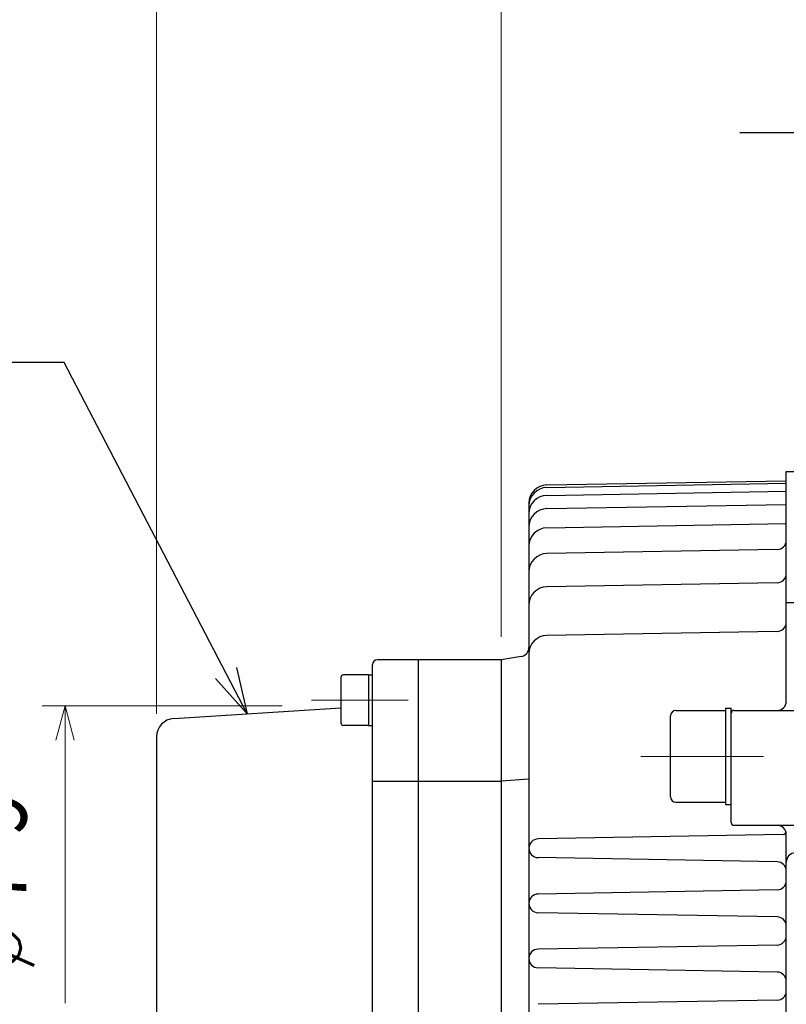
# Model space of a CAD drawing. Header units: millimetres. Extents: x 0 to 1071, y 0 to 742.
# Tile 108 of 128: x 256 to 340, y 495 to 602. Entities that reach past the tile are written whole.
import ezdxf

# ---------------------------------------------------------------- set-up
doc = ezdxf.new("R2010")
doc.units = ezdxf.units.MM
doc.header["$LTSCALE"] = 0.454724
doc.linetypes.add('CENTER', pattern=[50.8, 31.75, -6.35, 6.35, -6.35])
doc.layers.add('NoLayerName_001', color=7, linetype='Continuous')
doc.layers.add('NoLayerName_002', color=7, linetype='Continuous')
doc.styles.get("Standard").update_dxf_attribs({"font": 'txt', "bigfont": 'extfont2'})
doc.dimstyles.get("Standard").update_dxf_attribs({"dimtxt": 2.5, "dimasz": 2.5, "dimexe": 1, "dimexo": 1, "dimtad": 1, "dimdec": 3, "dimzin": 0, "dimdsep": 46, "dimtxsty": 'Standard', "dimcen": 2.5, "dimadec": 3, "dimazin": 0, "dimtfac": 0.75, "dimtdec": 3, "dimtmove": 0, "dimatfit": 3, "dimfxl": 1, "dimarcsym": 0})

# ---------------------------------------------------------------- blocks, each defined once
blk = doc.blocks.new('_OPEN30')
at = {"color": 0, "linetype": 'ByBlock', "lineweight": -2}
for p, q in [((-1, 0.267949), (0, 0)), ((0, 0), (-1, -0.267949)), ((0, 0), (-1, 0))]:
    blk.add_line(p, q, dxfattribs=at)
blk = doc.blocks.new('*D127')
at = {"layer": 'Defpoints', "color": 0}
for p in [(287.45, 527), (261.33, 494.65), (261.33, 494.65)]:
    blk.add_point(p, dxfattribs=at)
at = {"layer": 'NoLayerName_001', "color": 0, "linetype": 'Continuous', "lineweight": 13}
for p, q in [((284.95, 527), (258.83, 527)), ((261.33, 523.25), (261.33, 494.65))]:
    blk.add_line(p, q, dxfattribs=at)
at = {"layer": 'NoLayerName_001', "color": 0, "lineweight": 13, "xscale": 3.75, "yscale": 3.75, "zscale": 3.75, "rotation": 90}
blk.add_blockref('_OPEN30', (261.33, 527), dxfattribs=at)
at = {"layer": 'NoLayerName_001', "color": 0, "lineweight": 13, "insert": (253.6, 508.38), "char_height": 8.75, "attachment_point": 5, "rotation": 90}
blk.add_mtext('\\W0.8000;%%c７９', dxfattribs=at)
blk = doc.blocks.new('_NONE')
blk = doc.blocks.new('*D129')
at = {"layer": 'Defpoints', "color": 0}
for p in [(501.28, 675), (271.28, 523.62), (501.28, 498.92)]:
    blk.add_point(p, dxfattribs=at)
at = {"layer": 'NoLayerName_001', "color": 0, "linetype": 'Continuous', "lineweight": 13}
for p, q in [((271.28, 526.12), (271.28, 677.5)), ((501.28, 501.42), (501.28, 677.5)), ((275.03, 675), (497.53, 675))]:
    blk.add_line(p, q, dxfattribs=at)
at = {"layer": 'NoLayerName_001', "color": 0, "lineweight": 13, "xscale": 3.75, "yscale": 3.75, "zscale": 3.75, "rotation": 180}
blk.add_blockref('_OPEN30', (271.28, 675), dxfattribs=at)
at = {"layer": 'NoLayerName_001', "color": 0, "lineweight": 13, "xscale": 3.75, "yscale": 3.75, "zscale": 3.75}
blk.add_blockref('_OPEN30', (501.28, 675), dxfattribs=at)
at = {"layer": 'NoLayerName_001', "color": 0, "lineweight": 13, "insert": (386.28, 682.75), "char_height": 8.75, "attachment_point": 5}
blk.add_mtext('\\W0.8000;２３１', dxfattribs=at)
blk = doc.blocks.new('*D130')
at = {"layer": 'Defpoints', "color": 0}
for p in [(443.28, 656.25), (443.28, 552.1), (271.28, 523.62)]:
    blk.add_point(p, dxfattribs=at)
at = {"layer": 'NoLayerName_001', "color": 0, "linetype": 'Continuous', "lineweight": 13}
for p, q in [((271.28, 526.12), (271.28, 658.75)), ((443.28, 554.6), (443.28, 658.75)), ((275.03, 656.25), (439.53, 656.25))]:
    blk.add_line(p, q, dxfattribs=at)
at = {"layer": 'NoLayerName_001', "color": 0, "lineweight": 13, "xscale": 3.75, "yscale": 3.75, "zscale": 3.75, "rotation": 180}
blk.add_blockref('_OPEN30', (271.28, 656.25), dxfattribs=at)
at = {"layer": 'NoLayerName_001', "color": 0, "lineweight": 13, "xscale": 3.75, "yscale": 3.75, "zscale": 3.75}
blk.add_blockref('_OPEN30', (443.28, 656.25), dxfattribs=at)
at = {"layer": 'NoLayerName_001', "color": 0, "lineweight": 13, "insert": (357.28, 664), "char_height": 8.75, "attachment_point": 5}
blk.add_mtext('\\W0.8000;１７３', dxfattribs=at)
blk = doc.blocks.new('*D132')
at = {"layer": 'Defpoints', "color": 0}
for p in [(443.28, 637.5), (443.28, 552.1), (308.78, 532)]:
    blk.add_point(p, dxfattribs=at)
at = {"layer": 'NoLayerName_001', "color": 0, "linetype": 'Continuous', "lineweight": 13}
for p, q in [((308.78, 534.5), (308.78, 640)), ((443.28, 554.6), (443.28, 640)), ((312.53, 637.5), (439.53, 637.5))]:
    blk.add_line(p, q, dxfattribs=at)
at = {"layer": 'NoLayerName_001', "color": 0, "lineweight": 13, "xscale": 3.75, "yscale": 3.75, "zscale": 3.75, "rotation": 180}
blk.add_blockref('_OPEN30', (308.78, 637.5), dxfattribs=at)
at = {"layer": 'NoLayerName_001', "color": 0, "lineweight": 13, "xscale": 3.75, "yscale": 3.75, "zscale": 3.75}
blk.add_blockref('_OPEN30', (443.28, 637.5), dxfattribs=at)
at = {"layer": 'NoLayerName_001', "color": 0, "lineweight": 13, "insert": (376.03, 645.25), "char_height": 8.75, "attachment_point": 5}
blk.add_mtext('\\W0.8000;１３５', dxfattribs=at)
blk = doc.blocks.new('*D133')
at = {"layer": 'Defpoints', "color": 0}
for p in [(308.78, 637.5), (308.78, 532), (271.28, 523.62)]:
    blk.add_point(p, dxfattribs=at)
at = {"layer": 'NoLayerName_001', "color": 0, "linetype": 'Continuous', "lineweight": 13}
for p, q in [((271.28, 526.12), (271.28, 640)), ((308.78, 534.5), (308.78, 640)), ((275.03, 637.5), (305.03, 637.5))]:
    blk.add_line(p, q, dxfattribs=at)
at = {"layer": 'NoLayerName_001', "color": 0, "lineweight": 13, "xscale": 3.75, "yscale": 3.75, "zscale": 3.75, "rotation": 180}
blk.add_blockref('_OPEN30', (271.28, 637.5), dxfattribs=at)
at = {"layer": 'NoLayerName_001', "color": 0, "lineweight": 13, "xscale": 3.75, "yscale": 3.75, "zscale": 3.75}
blk.add_blockref('_OPEN30', (308.78, 637.5), dxfattribs=at)
at = {"layer": 'NoLayerName_001', "color": 0, "lineweight": 13, "insert": (290.03, 645.25), "char_height": 8.75, "attachment_point": 5}
blk.add_mtext('\\W0.8000;３８', dxfattribs=at)

msp = doc.modelspace()

# ---------------------------------------------------------------- linework, layer by layer
at = {"layer": 'NoLayerName_001', "color": 7, "linetype": 'Continuous', "lineweight": 25}
for p, q in [((339.7765, 527.5), (339.7765, 552.5)), ((339.7765, 552.5), (344.7765, 552.5)), ((313.7415, 551.0456), (339.7765, 551.5)), ((313.7415, 550.7637), (339.7765, 551.2181)), ((313.7415, 549.9105), (339.7765, 550.3649)), ((311.7765, 549.0459), (311.7765, 428.5704)), ((313.7415, 548.4622), (339.7765, 548.9166)), ((313.7415, 546.3751), (339.7765, 546.8296)), ((338.7939, 544.016), (313.7415, 543.5787)), ((338.7939, 540.3979), (313.7415, 539.9606)), ((339.7765, 538.2445), (344.7765, 538.2445)), ((338.7939, 535.1003), (313.7415, 534.663)), ((308.7765, 532), (295.2765, 532)), ((299.7765, 443), (299.7765, 532)), ((299.7765, 443), (299.7765, 532)), ((310.9409, 532.3607), (308.7765, 532)), ((308.7765, 532), (308.7765, 443)), ((294.7765, 457.6191), (294.7765, 531.5)), ((291.3265, 530.0684), (291.3265, 525.1684)), ((294.3265, 530.3684), (291.6265, 530.3684)), ((294.3265, 530.3684), (294.7765, 530.3684)), ((294.3265, 530.3684), (294.3265, 524.8684)), ((327.7765, 526.5), (333.1765, 526.5)), ((333.1765, 526.75), (333.7765, 526.75)), ((333.1765, 526.75), (333.1765, 516.25)), ((333.7765, 514.3), (333.7765, 526.75)), ((334.0765, 526.5), (344.7765, 526.5)), ((327.1765, 517.1), (327.1765, 525.9)), ((294.3265, 524.8684), (291.6265, 524.8684)), ((294.3265, 524.8684), (294.7765, 524.8684)), ((271.2765, 523.6236), (271.2765, 446)), ((294.7765, 518.805), (299.7765, 518.805)), ((299.7765, 518.805), (308.7765, 518.805)), ((311.7765, 519.0278), (308.7765, 518.805)), ((327.7765, 516.5), (333.1765, 516.5)), ((333.1765, 516.25), (333.7765, 516.25)), ((334.0765, 514), (344.7765, 514)), ((339.4221, 512.9826), (312.7763, 512.5175)), ((339.7765, 440.3025), (339.7765, 513)), ((338.7939, 510.0284), (312.7763, 510.4825)), ((338.7939, 506.9716), (312.7763, 506.5175)), ((338.7939, 504.0284), (312.7763, 504.4825)), ((338.7939, 500.9716), (312.7763, 500.5175)), ((338.7939, 498.0284), (312.7763, 498.4825)), ((338.7939, 494.9716), (312.7763, 494.5175))]:
    msp.add_line(p, q, dxfattribs=at)
at = {"layer": 'NoLayerName_001', "color": 4, "linetype": 'CENTER', "lineweight": 13}
for p, q in [((288.12, 527.6184), (298.6467, 527.6184)), ((323.97, 521.5), (337.2967, 521.5))]:
    msp.add_line(p, q, dxfattribs=at)
at = {"layer": 'NoLayerName_001', "color": 7, "linetype": 'Continuous', "lineweight": 25}
for centre, radius, start, end in [((313.7765, 549.0459), 2, 91, 180), ((313.7765, 548.764), 2, 91, 180), ((313.7765, 547.9108), 2, 91, 180), ((313.7765, 546.4625), 2, 91, 180), ((313.7765, 544.3755), 2, 91, 180), ((338.7765, 545.0159), 1, 271, 0), ((313.7765, 541.579), 2, 91, 180), ((338.7765, 541.3977), 1, 271, 0), ((313.7765, 537.9609), 2, 91, 180), ((338.7765, 536.1001), 1, 271, 0), ((313.7765, 532.6633), 2, 91, 180), ((310.7765, 533.3471), 1, 279.462322, 0), ((295.2765, 531.5), 0.5, 90, 180), ((291.6265, 530.0684), 0.3, 90, 180), ((338.7765, 527.5), 1, 270, 0), ((327.7765, 525.9), 0.6, 90, 180), ((334.0765, 526.2), 0.3, 90, 180), ((273.2765, 523.6236), 2, 93.652223, 180), ((291.6265, 525.1684), 0.3, 180, 270), ((327.7765, 517.1), 0.6, 180, 270), ((334.0765, 514.3), 0.3, 180, 270), ((338.7765, 513), 1, 0, 90), ((339.4169, 513.2825), 0.3, 271, 23.802683), ((312.7941, 511.5), 1.0176, 91, 269), ((340.7765, 510), 1, 90, 180), ((338.7765, 509.0286), 1, 0, 89), ((338.7765, 507.9714), 1, 271, 0), ((312.7941, 505.5), 1.0176, 91, 269), ((338.7765, 503.0286), 1, 0, 89), ((338.7765, 501.9714), 1, 271, 0), ((312.7941, 499.5), 1.0176, 91, 269), ((338.7765, 497.0286), 1, 0, 89), ((338.7765, 495.9714), 1, 271, 0)]:
    msp.add_arc(centre, radius, start, end, dxfattribs=at)
at = {"layer": 'NoLayerName_002', "color": 7, "linetype": 'Continuous', "lineweight": 25}
msp.add_line((273.1491, 525.6195), (291.3265, 526.7798), dxfattribs=at)

# ---------------------------------------------------------------- texts
at = {"layer": 'NoLayerName_001', "color": 3, "linetype": 'Continuous', "lineweight": 13, "insert": (405.625, 590), "char_height": 8.75, "attachment_point": 9, "line_spacing_factor": 0.6}
msp.add_mtext('\\A1;\\W0.6667;ＮＡＭＥ\u3000ＰＬＡＴＥ', dxfattribs=at)

# ---------------------------------------------------------------- dimensions: what is measured, and where the dimension line sits
at = {"layer": 'NoLayerName_001', "color": 3, "linetype": 'Continuous', "lineweight": 13}
for base, p1, p2, text, picture, middle in [((501.2764, 675), (271.2765, 523.6236), (501.2764, 498.9226), '\\W0.8000;２３１', '*D129', (386.2764, 675)), ((443.2765, 656.25), (271.2765, 523.6236), (443.2765, 552.1), '\\W0.8000;１７３', '*D130', (357.2765, 656.25)), ((308.7765, 637.5), (271.2765, 523.6236), (308.7765, 532), '\\W0.8000;３８', '*D133', (290.0265, 637.5)), ((443.2765, 637.5), (308.7765, 532), (443.2765, 552.1), '\\W0.8000;１３５', '*D132', (376.0265, 637.5))]:
    dim = msp.add_linear_dim(base=base, p1=p1, p2=p2, text=text, dimstyle='Standard', override={"dimtxt": 8.75, "dimasz": 3.75, "dimexe": 2.5, "dimexo": 2.5, "dimgap": 2.5, "dimzin": 8, "dimblk": 'OPEN30', "dimclrd": 0, "dimclre": 0, "dimclrt": 0, "dimtp": 0, "dimtm": 0, "dimlwd": 13, "dimlwe": 13}, dxfattribs=at)
    dim.commit()
    dim.dimension.update_dxf_attribs({"geometry": picture, "text_midpoint": middle, "dimtype": 160})
dim = msp.add_linear_dim(base=(261.3322, 494.6511), p1=(287.4505, 527), p2=(261.3322, 494.6511), angle=270, text='\\W0.8000;%%c７９', dimstyle='Standard', override={"dimtxt": 8.75, "dimasz": 3.75, "dimexe": 2.5, "dimexo": 2.5, "dimgap": 2.5, "dimzin": 8, "dimpost": '%%c<>', "dimblk1": 'OPEN30', "dimblk2": 'NONE', "dimsah": 1, "dimse2": 1, "dimclrd": 0, "dimclre": 0, "dimclrt": 0, "dimtp": 0, "dimtm": 0, "dimatfit": 2, "dimlwd": 13, "dimlwe": 13}, dxfattribs=at)
dim.commit()
dim.dimension.update_dxf_attribs({"geometry": '*D127', "text_midpoint": (261.3322, 508.375), "dimtype": 160})

# ---------------------------------------------------------------- leaders
at = {"layer": 'NoLayerName_001', "color": 3, "linetype": 'Continuous', "lineweight": 13, "annotation_type": 0, "has_hookline": 1, "hookline_direction": 1}
for points, text_width in [([(384.7765, 502.5), (411.25, 589.375), (406.25, 589.375)], 70.9135), ([(281.1438, 526.1475), (261.25, 564.375), (256.25, 564.375)], 51.6626)]:
    msp.add_leader(points, dimstyle='Standard', override={"dimtxt": 8.75, "dimasz": 5, "dimldrblk": 'OPEN30'}, dxfattribs=dict(at, text_width=text_width))

doc.saveas('drawing.dxf')
